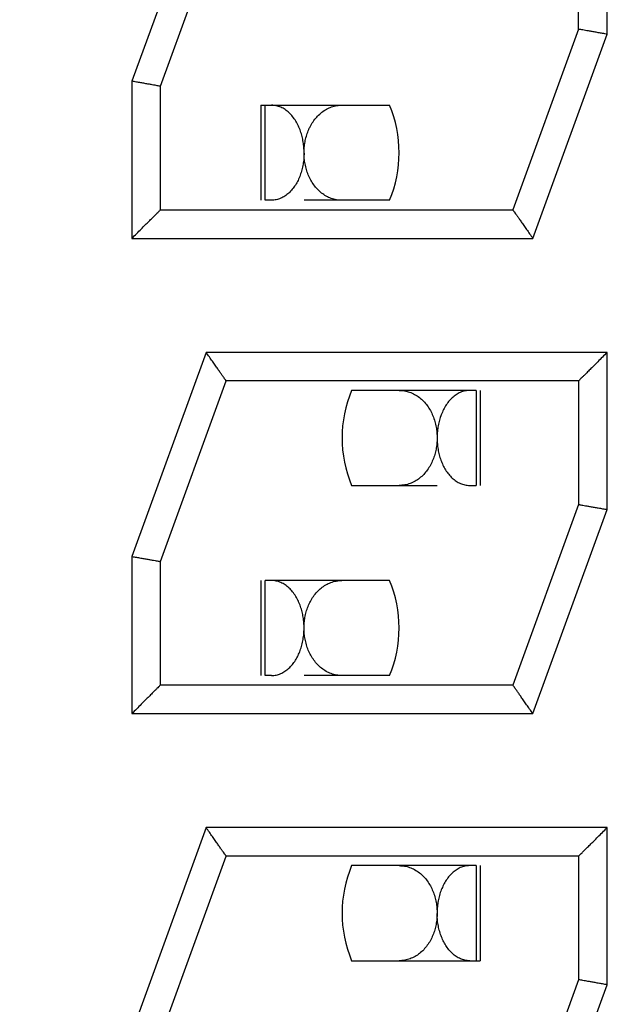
# Model space of a CAD drawing. Header units: inches. Extents: x 0 to 34, y 0 to 22.
# Tile 27 of 54: x 15.925 to 16.052, y 9.596 to 9.803. Entities that reach past the tile are written whole.
import ezdxf

# ---------------------------------------------------------------- set-up
doc = ezdxf.new("R2010")
doc.units = ezdxf.units.IN
doc.header["$LTSCALE"] = 1.87
doc.header["$MEASUREMENT"] = 0
doc.layers.get('0').update_dxf_attribs({"linetype": 'CONTINUOUS'})
doc.layers.add('DIMENSIONS', color=7, linetype='CONTINUOUS')
doc.styles.get("Standard").update_dxf_attribs({"font": 'txt', "width": 0.8})
doc.dimstyles.new('DIMSTYLE_1', dxfattribs={"dimtxt": 0.125, "dimasz": 0.18, "dimexe": 0.18, "dimexo": 0.0625, "dimgap": 0.09, "dimtad": 0, "dimtih": 1, "dimtoh": 1, "dimdec": 3, "dimlfac": 0.5, "dimzin": 4, "dimdsep": 46, "dimtxsty": 'STANDARD', "dimblk": '_FILLED', "dimblk1": '_FILLED', "dimblk2": '_FILLED', "dimcen": 0.09, "dimadec": 0, "dimazin": 0, "dimtp": 0.01, "dimtm": 0.01, "dimtfac": 1, "dimtdec": 3, "dimtofl": 0, "dimtmove": 0, "dimatfit": 3, "dimldrblk": '_FILLED', "dimfxl": 1, "dimtolj": 1, "dimtzin": 4, "dimarcsym": 0})

# ---------------------------------------------------------------- blocks, each defined once
blk = doc.blocks.new('*D5')
at = {"layer": 'DIMENSIONS', "color": 2, "linetype": 'CONTINUOUS'}
blk.add_line((15.8766159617, 9.5192982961), (14.5858159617, 9.5192982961), dxfattribs=at)
at = {"layer": 'DIMENSIONS', "color": 2, "linetype": 'CONTINUOUS', "width": 0.8}
for s, p in [('[', (13.8233159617, 9.4567982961)), (']', (14.4233159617, 9.4567982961)), ('2.963', (13.1983159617, 9.4567982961)), ('75.26', (13.9233159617, 9.4567982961))]:
    blk.add_text(s, height=0.125, dxfattribs=at).set_placement(p)
blk = doc.blocks.new('_FILLED')
at = {"color": 0, "linetype": 'BYBLOCK'}
blk.add_solid([(0, 0), (-1, 0.1736111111), (-1, -0.1736111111)], dxfattribs=at)
blk = doc.blocks.new('*D8')
at = {"layer": 'DIMENSIONS', "color": 2, "linetype": 'CONTINUOUS'}
blk.add_line((16.0636159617, 7.0192982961), (14.5858159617, 7.0192982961), dxfattribs=at)
at = {"layer": 'DIMENSIONS', "color": 2, "linetype": 'CONTINUOUS', "width": 0.8}
for s, p in [('[', (13.7233159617, 6.9567982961)), (']', (14.4233159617, 6.9567982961)), ('4.213', (13.0983159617, 6.9567982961)), ('107.01', (13.8233159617, 6.9567982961))]:
    blk.add_text(s, height=0.125, dxfattribs=at).set_placement(p)

msp = doc.modelspace()

# ---------------------------------------------------------------- linework, layer by layer
at = {"color": 7, "linetype": 'CONTINUOUS'}
for p, q in [((15.9641223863, 9.833200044), (15.9484927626, 9.7902580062)), ((16.0484927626, 9.8001420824), (16.0484927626, 9.833200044)), ((15.9544905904, 9.7891948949), (15.9683292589, 9.8272163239)), ((16.0424927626, 9.801200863), (16.0424927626, 9.8272008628)), ((16.0424927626, 9.801200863), (16.0286618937, 9.7632008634)), ((16.032863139, 9.7572000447), (16.0484927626, 9.8001420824)), ((15.9484927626, 9.7902580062), (15.9484927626, 9.7572000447)), ((15.9544927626, 9.7892008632), (15.9544748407, 9.7892039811)), ((15.9544927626, 9.7632008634), (15.9544927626, 9.7892008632)), ((15.9756364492, 9.7852086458), (16.0027191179, 9.78521134)), ((15.9756364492, 9.7852086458), (15.9756364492, 9.765208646)), ((15.9765131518, 9.7652077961), (15.9765131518, 9.7852077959)), ((15.977867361, 9.7652075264), (15.9765131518, 9.7652077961)), ((16.0026755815, 9.7652110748), (15.9847192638, 9.7652075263)), ((16.0026755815, 9.7652110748), (16.0027183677, 9.7652113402)), ((15.9544927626, 9.7632008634), (16.0286618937, 9.7632008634)), ((15.9484927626, 9.7572000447), (16.032863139, 9.7572000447)), ((15.9641223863, 9.7332000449), (15.9484927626, 9.6902580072)), ((16.0484927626, 9.7332000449), (15.9641223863, 9.7332000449)), ((16.0484927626, 9.7001420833), (16.0484927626, 9.7332000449)), ((15.9544905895, 9.6891948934), (15.9683292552, 9.7272163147)), ((16.0425146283, 9.7272008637), (15.968307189, 9.7272008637)), ((15.9683236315, 9.7272008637), (15.9683161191, 9.7272122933)), ((16.0425034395, 9.7272116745), (16.0424927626, 9.7272008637)), ((16.0424927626, 9.7272008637), (16.0424927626, 9.701200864)), ((16.0209247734, 9.7252077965), (15.9947195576, 9.7252113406)), ((16.0209247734, 9.7252077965), (16.0209247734, 9.7052077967)), ((16.021801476, 9.7252086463), (16.021801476, 9.7052086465)), ((15.9947188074, 9.7052113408), (16.0127186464, 9.7052075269)), ((16.0195705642, 9.705207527), (16.0209247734, 9.7052077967)), ((16.0424927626, 9.701200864), (16.0286618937, 9.6632008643)), ((16.032863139, 9.6572000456), (16.0484927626, 9.7001420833)), ((15.9484927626, 9.6902580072), (15.9484927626, 9.6572000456)), ((15.9544748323, 9.689203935), (15.9544927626, 9.6892008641)), ((15.9544927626, 9.6632008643), (15.9544927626, 9.6892008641)), ((15.9756364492, 9.6852086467), (15.9756364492, 9.6652086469)), ((16.0027191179, 9.685211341), (15.9765131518, 9.6852077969)), ((15.9765131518, 9.665207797), (15.9765131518, 9.6852077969)), ((15.977867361, 9.6652075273), (15.9765131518, 9.665207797)), ((16.0026755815, 9.6652110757), (15.9847192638, 9.6652075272)), ((16.0026755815, 9.6652110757), (16.0027183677, 9.6652113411)), ((16.0286618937, 9.6632008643), (15.9544927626, 9.6632008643)), ((15.9484927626, 9.6572000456), (16.032863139, 9.6572000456)), ((15.9641223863, 9.6332000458), (15.9484927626, 9.5902580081)), ((16.0484927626, 9.6332000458), (15.9641223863, 9.6332000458)), ((16.0484927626, 9.6001420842), (16.0484927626, 9.6332000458)), ((15.9544905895, 9.5891948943), (15.9683292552, 9.6272163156)), ((16.0425146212, 9.6272008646), (15.968307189, 9.6272008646)), ((15.9683236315, 9.6272008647), (15.9683161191, 9.6272122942)), ((16.0424927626, 9.6272008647), (16.042503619, 9.6272114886)), ((16.0424927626, 9.6272008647), (16.0424927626, 9.6012008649)), ((16.0209247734, 9.6252077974), (15.9947195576, 9.6252113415)), ((16.0209247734, 9.6252077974), (16.0209247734, 9.6052077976)), ((16.021801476, 9.6252086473), (16.021801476, 9.6052086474)), ((15.9947188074, 9.6052113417), (16.021801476, 9.6052086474)), ((16.0424927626, 9.6012008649), (16.0286618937, 9.5632008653)), ((16.032863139, 9.5572000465), (16.0484927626, 9.6001420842))]:
    msp.add_line(p, q, dxfattribs=at)
for centre, start, end in [((15.9787189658, 9.7752122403), 337.3779875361, 22.6177170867), ((16.0187189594, 9.7152104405), 157.3779875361, 202.6177170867), ((15.9787189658, 9.6752122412), 337.3779875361, 22.6177170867), ((16.0187189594, 9.6152104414), 157.3779875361, 202.6177170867)]:
    msp.add_arc(centre, 0.026, start, end, dxfattribs=at)
for points, knots in [([(16.0484928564, 9.8001420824), (16.0481783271, 9.8001975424), (16.0475569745, 9.8003070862), (16.0466460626, 9.8004677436), (16.0457830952, 9.8006199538), (16.0449871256, 9.8007603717), (16.0442767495, 9.8008857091), (16.0436707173, 9.8009926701), (16.0431847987, 9.8010784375), (16.0428300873, 9.8011411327), (16.0426135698, 9.8011793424), (16.0425167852, 9.8011965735), (16.0424927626, 9.801200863)], [0, 0, 0, 0, 0.1572586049, 0.3106628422, 0.4554417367, 0.5887295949, 0.7086380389, 0.8106228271, 0.8917427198, 0.9515953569, 0.9879845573, 1, 1, 1, 1]), ([(15.9544748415, 9.7892039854), (15.9544568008, 9.7892071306), (15.9543661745, 9.7892229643), (15.9541565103, 9.7892599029), (15.9538025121, 9.7893221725), (15.9533167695, 9.7894077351), (15.9527107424, 9.7895144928), (15.9520011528, 9.7896395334), (15.9512055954, 9.7897797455), (15.9503420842, 9.7899319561), (15.9494297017, 9.7900928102), (15.9488076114, 9.790202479), (15.9484928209, 9.790257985)], [0, 0, 0, 0, 0.0090445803, 0.0454379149, 0.1051468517, 0.1865668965, 0.2890372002, 0.4090693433, 0.542429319, 0.6880148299, 0.8421281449, 1, 1, 1, 1]), ([(15.9829765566, 9.7818693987), (15.9827768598, 9.7821956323), (15.982347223, 9.7828131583), (15.9815998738, 9.783629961), (15.9807675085, 9.7843029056), (15.9798577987, 9.7848117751), (15.9788823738, 9.7851335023), (15.9782044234, 9.7852074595), (15.977867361, 9.7852075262)], [0, 0, 0, 0, 0.179976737, 0.3532522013, 0.5195116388, 0.6818209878, 0.8413071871, 1, 1, 1, 1]), ([(15.9875813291, 9.7829310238), (15.987857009, 9.7832175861), (15.988445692, 9.78374914), (15.989434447, 9.7843980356), (15.990497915, 9.7848688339), (15.9915971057, 9.7851470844), (15.9923398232, 9.7852074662), (15.9927039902, 9.7852075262)], [0, 0, 0, 0, 0.2070394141, 0.4118243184, 0.6137027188, 0.8102290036, 1, 1, 1, 1]), ([(15.9858294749, 9.780346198), (15.9859268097, 9.7805537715), (15.9862172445, 9.781124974), (15.9867769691, 9.7820104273), (15.9873005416, 9.7826391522), (15.9875813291, 9.7829310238)], [0, 0, 0, 0, 0.2193106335, 0.6126821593, 1, 1, 1, 1]), ([(15.9847189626, 9.7751419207), (15.9847206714, 9.7755302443), (15.9846928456, 9.7763092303), (15.984557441, 9.777470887), (15.9843248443, 9.7786212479), (15.9839909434, 9.779749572), (15.9835501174, 9.7808422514), (15.9831808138, 9.7815357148), (15.9829765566, 9.7818693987)], [0, 0, 0, 0, 0.1656292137, 0.3320476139, 0.4982957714, 0.6655962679, 0.8332311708, 1, 1, 1, 1]), ([(15.9847192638, 9.7751419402), (15.9847173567, 9.7755273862), (15.9847488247, 9.7763130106), (15.984906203, 9.7774950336), (15.9851835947, 9.7786825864), (15.985511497, 9.7796319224), (15.9857510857, 9.7801790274), (15.9858294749, 9.780346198)], [0, 0, 0, 0, 0.2156406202, 0.4391723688, 0.6661593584, 0.8967622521, 1, 1, 1, 1]), ([(15.9847189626, 9.7751419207), (15.9847172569, 9.7747543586), (15.9846822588, 9.7739671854), (15.9845326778, 9.7727847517), (15.9842793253, 9.7716091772), (15.9839234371, 9.770473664), (15.9834687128, 9.7694012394), (15.983096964, 9.768730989), (15.9828941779, 9.7684114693)], [0, 0, 0, 0, 0.1646831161, 0.3343961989, 0.5058714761, 0.6749886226, 0.8392894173, 1, 1, 1, 1]), ([(15.9927019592, 9.7652075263), (15.9923108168, 9.7652075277), (15.9915325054, 9.7652754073), (15.9904071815, 9.7655769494), (15.9893536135, 9.7660613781), (15.9883860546, 9.7667117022), (15.9875157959, 9.7675100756), (15.9867540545, 9.7684348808), (15.9861104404, 9.7694596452), (15.9855907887, 9.7705547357), (15.985195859, 9.771690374), (15.9849205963, 9.7728442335), (15.9848115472, 9.7736208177), (15.9847751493, 9.7740081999)], [0, 0, 0, 0, 0.0903518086, 0.1793757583, 0.2678492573, 0.3569860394, 0.4475893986, 0.5396981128, 0.6329250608, 0.7264182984, 0.8191000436, 0.9101610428, 1, 1, 1, 1]), ([(15.9828941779, 9.7684114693), (15.9826967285, 9.7681003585), (15.9822723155, 9.767509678), (15.9815369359, 9.7667265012), (15.980719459, 9.7660802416), (15.97982764, 9.7655909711), (15.9791899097, 9.7653835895), (15.9788652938, 9.7653139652)], [0, 0, 0, 0, 0.2119667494, 0.4175916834, 0.6163702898, 0.8093222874, 1, 1, 1, 1]), ([(15.9484927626, 9.7572002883), (15.9488278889, 9.7575354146), (15.949479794, 9.7581869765), (15.9504218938, 9.7591292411), (15.9512875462, 9.759994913), (15.9520595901, 9.7607670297), (15.9527265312, 9.7614340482), (15.9532817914, 9.7619893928), (15.9537236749, 9.7624313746), (15.9540555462, 9.7627633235), (15.9542848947, 9.7629927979), (15.9544192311, 9.7631271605), (15.95447819, 9.763186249), (15.9544927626, 9.7632008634)], [0, 0, 0, 0, 0.1675551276, 0.325851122, 0.4710685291, 0.6003654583, 0.7118727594, 0.8045424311, 0.8780033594, 0.9328284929, 0.9704895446, 0.9927035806, 1, 1, 1, 1]), ([(16.0286618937, 9.7632008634), (16.0286728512, 9.7631851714), (16.0287185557, 9.76311976), (16.0288245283, 9.7629683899), (16.0290045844, 9.7627111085), (16.0292593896, 9.76234713), (16.0295880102, 9.7618777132), (16.0299879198, 9.7613065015), (16.0304539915, 9.7606408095), (16.0309820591, 9.7598865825), (16.0315671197, 9.7590510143), (16.0322008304, 9.7581458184), (16.0326387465, 9.7575207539), (16.032863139, 9.7572002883)], [0, 0, 0, 0, 0.0078384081, 0.0326808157, 0.0756759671, 0.1364486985, 0.2146453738, 0.3103531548, 0.4220227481, 0.5474580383, 0.6874311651, 0.8397774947, 1, 1, 1, 1]), ([(15.9683157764, 9.7272120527), (15.9683074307, 9.7272239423), (15.9682642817, 9.7272854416), (15.9681609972, 9.7274329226), (15.9679809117, 9.7276899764), (15.9677261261, 9.7280537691), (15.9673975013, 9.7285229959), (15.9669975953, 9.7290940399), (15.9665315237, 9.7297595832), (15.9660034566, 9.7305136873), (15.9654183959, 9.7313491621), (15.9647846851, 9.7322542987), (15.9643467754, 9.7328793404), (15.9641223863, 9.7331998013)], [0, 0, 0, 0, 0.0059614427, 0.0308312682, 0.0738912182, 0.1347662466, 0.2131024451, 0.3089874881, 0.4208695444, 0.5465485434, 0.6867984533, 0.8394508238, 1, 1, 1, 1]), ([(16.0484927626, 9.7331998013), (16.0481576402, 9.7328646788), (16.0475057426, 9.7322131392), (16.0465636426, 9.7312709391), (16.0456979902, 9.7304053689), (16.0449259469, 9.7296333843), (16.0442590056, 9.7289665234), (16.0437037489, 9.7284113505), (16.0432618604, 9.7279695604), (16.0429300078, 9.7276377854), (16.0427006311, 9.7274085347), (16.0425699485, 9.7272778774), (16.0425145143, 9.7272225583), (16.0425035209, 9.7272115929)], [0, 0, 0, 0, 0.1678766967, 0.326472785, 0.4719619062, 0.6014972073, 0.7132064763, 0.8060402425, 0.8796272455, 0.9345420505, 0.9722595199, 0.9944999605, 1, 1, 1, 1]), ([(16.0047348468, 9.7252075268), (16.0050999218, 9.7252074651), (16.0058449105, 9.7251467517), (16.0069474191, 9.7248668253), (16.0080133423, 9.7243933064), (16.0090025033, 9.7237418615), (16.0098909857, 9.7229370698), (16.0106669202, 9.7220029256), (16.0113230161, 9.7209630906), (16.0118533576, 9.7198453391), (16.0122554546, 9.7186799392), (16.0125324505, 9.7174924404), (16.0126386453, 9.7166928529), (16.012672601, 9.7162944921)], [0, 0, 0, 0, 0.0836056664, 0.1702818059, 0.2593008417, 0.3494413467, 0.4403773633, 0.5328429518, 0.6266906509, 0.7212176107, 0.8155447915, 0.9084818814, 1, 1, 1, 1]), ([(16.0195705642, 9.7252075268), (16.0192312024, 9.725207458), (16.0185520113, 9.7251328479), (16.0175794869, 9.7248109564), (16.0166791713, 9.7243078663), (16.0158581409, 9.7236476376), (16.0151200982, 9.7228485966), (16.0144711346, 9.7219281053), (16.0139203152, 9.7209110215), (16.0134706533, 9.7198183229), (16.013124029, 9.7186696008), (16.0128822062, 9.7174879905), (16.0127892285, 9.7166891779), (16.0127594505, 9.7162916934)], [0, 0, 0, 0, 0.08307352, 0.1657277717, 0.2491833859, 0.3341800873, 0.4225909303, 0.5145946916, 0.6091703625, 0.7051466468, 0.8033539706, 0.9024600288, 1, 1, 1, 1]), ([(16.0127186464, 9.7151403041), (16.0127166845, 9.7147620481), (16.0126788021, 9.713994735), (16.0125168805, 9.7128432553), (16.0122414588, 9.7116895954), (16.0118463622, 9.7105540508), (16.0114999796, 9.7098243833), (16.0113050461, 9.7094693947)], [0, 0, 0, 0, 0.1922826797, 0.3899267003, 0.5902866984, 0.7942519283, 1, 1, 1, 1]), ([(16.0127189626, 9.7151403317), (16.0127207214, 9.7147505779), (16.0127557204, 9.713969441), (16.0129024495, 9.7128069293), (16.0131461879, 9.7116608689), (16.0134891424, 9.7105448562), (16.0139341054, 9.709473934), (16.0143023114, 9.7087979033), (16.0145043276, 9.7084741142)], [0, 0, 0, 0, 0.1674049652, 0.3354175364, 0.502732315, 0.6700341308, 0.8361773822, 1, 1, 1, 1]), ([(16.0113050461, 9.7094693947), (16.0111106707, 9.7091154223), (16.01068277, 9.7084343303), (16.0101710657, 9.7078132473), (16.0098963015, 9.7075238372)], [0, 0, 0, 0, 0.5030232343, 1, 1, 1, 1]), ([(16.0145043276, 9.7084741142), (16.0147020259, 9.7081572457), (16.0151282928, 9.7075545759), (16.0158699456, 9.7067542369), (16.0166971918, 9.7060934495), (16.0175994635, 9.7055949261), (16.0182442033, 9.7053844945), (16.018571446, 9.7053142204)], [0, 0, 0, 0, 0.2118932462, 0.4179805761, 0.6173885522, 0.8104131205, 1, 1, 1, 1]), ([(16.0098963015, 9.7075238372), (16.009626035, 9.7072391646), (16.0090506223, 9.7067113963), (16.0080830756, 9.7060611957), (16.0070295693, 9.7055768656), (16.006283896, 9.7053770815), (16.0059038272, 9.7053098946)], [0, 0, 0, 0, 0.2536299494, 0.5031418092, 0.7508035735, 1, 1, 1, 1]), ([(16.0424927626, 9.701200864), (16.0425167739, 9.7011965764), (16.0426133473, 9.7011793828), (16.0428290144, 9.701141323), (16.0431830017, 9.7010787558), (16.0436687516, 9.700993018), (16.0442747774, 9.7008860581), (16.0449843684, 9.700760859), (16.045779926, 9.7006205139), (16.0466434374, 9.7004682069), (16.04755582, 9.7003072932), (16.0481779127, 9.7001976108), (16.0484927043, 9.7001421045)], [0, 0, 0, 0, 0.0120101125, 0.0483002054, 0.1078348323, 0.1890142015, 0.291179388, 0.4108523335, 0.5438117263, 0.6889585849, 0.8426062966, 1, 1, 1, 1]), ([(15.9484926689, 9.6902580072), (15.9488073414, 9.6902025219), (15.9494290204, 9.6900929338), (15.9503405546, 9.6899322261), (15.9512036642, 9.689780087), (15.9519994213, 9.6896398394), (15.9527094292, 9.6895147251), (15.9533154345, 9.6894079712), (15.9538012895, 9.6893223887), (15.9541557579, 9.6892600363), (15.9543660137, 9.6892229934), (15.954456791, 9.6892071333), (15.9544748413, 9.6892039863)], [0, 0, 0, 0, 0.1578087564, 0.3117703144, 0.4571339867, 0.5906551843, 0.7108380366, 0.8131972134, 0.8945590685, 0.9544875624, 0.9909508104, 1, 1, 1, 1]), ([(15.9829765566, 9.6818693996), (15.9827768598, 9.6821956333), (15.982347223, 9.6828131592), (15.9815998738, 9.683629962), (15.9807675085, 9.6843029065), (15.9798577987, 9.684811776), (15.9788823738, 9.6851335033), (15.9782044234, 9.6852074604), (15.977867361, 9.6852075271)], [0, 0, 0, 0, 0.179976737, 0.3532522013, 0.5195116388, 0.6818209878, 0.8413071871, 1, 1, 1, 1]), ([(15.9874624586, 9.6828049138), (15.9877322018, 9.683096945), (15.9883075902, 9.683639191), (15.9892819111, 9.6843122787), (15.990351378, 9.6848181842), (15.9915030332, 9.6851356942), (15.9923020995, 9.6852074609), (15.9927039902, 9.6852075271)], [0, 0, 0, 0, 0.2009648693, 0.39859243, 0.5966980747, 0.7966721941, 1, 1, 1, 1]), ([(15.9847189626, 9.6751419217), (15.9847206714, 9.6755302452), (15.9846928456, 9.6763092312), (15.984557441, 9.6774708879), (15.9843248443, 9.6786212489), (15.9839909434, 9.679749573), (15.9835501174, 9.6808422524), (15.9831808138, 9.6815357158), (15.9829765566, 9.6818693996)], [0, 0, 0, 0, 0.1656292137, 0.3320476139, 0.4982957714, 0.6655962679, 0.8332311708, 1, 1, 1, 1]), ([(15.986065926, 9.6808194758), (15.9862568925, 9.6811788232), (15.9866797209, 9.6818730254), (15.9871880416, 9.6825078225), (15.9874624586, 9.6828049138)], [0, 0, 0, 0, 0.5016030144, 1, 1, 1, 1]), ([(15.9847192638, 9.6751419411), (15.9847173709, 9.6755245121), (15.9847480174, 9.6762960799), (15.9848993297, 9.6774501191), (15.9851616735, 9.6786000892), (15.9854129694, 9.6793497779), (15.9855593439, 9.679720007)], [0, 0, 0, 0, 0.2451992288, 0.4941234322, 0.7449647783, 1, 1, 1, 1]), ([(15.9778682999, 9.6652075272), (15.9782025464, 9.6652075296), (15.9788705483, 9.665279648), (15.9798295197, 9.6655916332), (15.9807239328, 9.6660829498), (15.9815440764, 9.6667328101), (15.9822809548, 9.6675200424), (15.9829264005, 9.6684216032), (15.9834755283, 9.6694154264), (15.9839279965, 9.6704864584), (15.9842817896, 9.6716190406), (15.984533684, 9.6727912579), (15.9846340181, 9.6735865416), (15.9846675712, 9.6739836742)], [0, 0, 0, 0, 0.0827641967, 0.1648861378, 0.2481774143, 0.3341095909, 0.4229259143, 0.5143184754, 0.6079697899, 0.7035093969, 0.801735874, 0.9013484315, 1, 1, 1, 1]), ([(15.9927019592, 9.6652075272), (15.9923108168, 9.6652075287), (15.9915325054, 9.6652754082), (15.9904071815, 9.6655769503), (15.9893536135, 9.6660613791), (15.9883860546, 9.6667117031), (15.9875157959, 9.6675100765), (15.9867540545, 9.6684348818), (15.9861104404, 9.6694596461), (15.9855907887, 9.6705547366), (15.985195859, 9.6716903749), (15.9849205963, 9.6728442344), (15.9848115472, 9.6736208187), (15.9847751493, 9.6740082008)], [0, 0, 0, 0, 0.0903518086, 0.1793757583, 0.2678492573, 0.3569860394, 0.4475893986, 0.5396981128, 0.6329250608, 0.7264182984, 0.8191000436, 0.9101610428, 1, 1, 1, 1]), ([(15.9544927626, 9.6632008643), (15.9544781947, 9.6631862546), (15.9544192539, 9.6631271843), (15.9542849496, 9.6629928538), (15.9540556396, 9.6627634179), (15.953723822, 9.6624315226), (15.9532820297, 9.6619896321), (15.9527269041, 9.6614344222), (15.9520601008, 9.6607675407), (15.9512881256, 9.659995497), (15.9504224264, 9.659129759), (15.9494800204, 9.6581872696), (15.9488279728, 9.6575353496), (15.9484926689, 9.6572000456)], [0, 0, 0, 0, 0.0072938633, 0.0295005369, 0.0671535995, 0.1219716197, 0.1954161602, 0.2880575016, 0.3995343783, 0.5288120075, 0.674032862, 0.832360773, 1, 1, 1, 1]), ([(16.0328630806, 9.6572000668), (16.0326385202, 9.6575207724), (16.0322005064, 9.6581464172), (16.0315663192, 9.6590521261), (16.0309810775, 9.6598879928), (16.0304529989, 9.6606422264), (16.029987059, 9.6613077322), (16.0295872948, 9.661878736), (16.0292588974, 9.6623478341), (16.029004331, 9.6627114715), (16.028824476, 9.6629684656), (16.0287185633, 9.6631197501), (16.0286728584, 9.663185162), (16.0286618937, 9.6632008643)], [0, 0, 0, 0, 0.1603392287, 0.3127801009, 0.4528168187, 0.5782281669, 0.6898552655, 0.7855292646, 0.8636925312, 0.9243683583, 0.9673195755, 0.9921565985, 1, 1, 1, 1]), ([(15.9683157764, 9.6272120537), (15.9683074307, 9.6272239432), (15.9682642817, 9.6272854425), (15.9681609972, 9.6274329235), (15.9679809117, 9.6276899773), (15.9677261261, 9.62805377), (15.9673975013, 9.6285229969), (15.9669975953, 9.6290940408), (15.9665315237, 9.6297595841), (15.9660034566, 9.6305136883), (15.9654183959, 9.631349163), (15.9647846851, 9.6322542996), (15.9643467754, 9.6328793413), (15.9641223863, 9.6331998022)], [0, 0, 0, 0, 0.0059614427, 0.0308312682, 0.0738912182, 0.1347662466, 0.2131024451, 0.3089874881, 0.4208695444, 0.5465485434, 0.6867984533, 0.8394508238, 1, 1, 1, 1]), ([(16.0425035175, 9.6272115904), (16.0425145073, 9.6272225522), (16.0425699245, 9.6272778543), (16.0427005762, 9.6274084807), (16.0429299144, 9.6276376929), (16.0432617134, 9.6279694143), (16.0437035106, 9.6284111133), (16.0442586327, 9.6289661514), (16.0449254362, 9.6296328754), (16.0456974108, 9.6304047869), (16.04656311, 9.6312704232), (16.0475055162, 9.632212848), (16.0481575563, 9.6328647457), (16.0484928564, 9.6332000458)], [0, 0, 0, 0, 0.0054981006, 0.0277311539, 0.0654405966, 0.1203482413, 0.1939187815, 0.2867241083, 0.3984028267, 0.5279187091, 0.6734111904, 0.8320391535, 1, 1, 1, 1]), ([(16.0047348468, 9.6252075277), (16.0050999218, 9.6252074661), (16.0058449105, 9.6251467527), (16.0069474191, 9.6248668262), (16.0080133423, 9.6243933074), (16.0090025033, 9.6237418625), (16.0098909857, 9.6229370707), (16.0106669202, 9.6220029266), (16.0113230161, 9.6209630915), (16.0118533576, 9.61984534), (16.0122554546, 9.6186799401), (16.0125324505, 9.6174924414), (16.0126386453, 9.6166928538), (16.012672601, 9.616294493)], [0, 0, 0, 0, 0.0836056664, 0.1702818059, 0.2593008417, 0.3494413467, 0.4403773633, 0.5328429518, 0.6266906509, 0.7212176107, 0.8155447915, 0.9084818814, 1, 1, 1, 1]), ([(16.0195705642, 9.6252075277), (16.0192312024, 9.6252074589), (16.0185520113, 9.6251328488), (16.0175794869, 9.6248109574), (16.0166791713, 9.6243078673), (16.0158581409, 9.6236476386), (16.0151200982, 9.6228485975), (16.0144711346, 9.6219281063), (16.0139203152, 9.6209110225), (16.0134706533, 9.6198183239), (16.013124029, 9.6186696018), (16.0128822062, 9.6174879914), (16.0127892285, 9.6166891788), (16.0127594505, 9.6162916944)], [0, 0, 0, 0, 0.08307352, 0.1657277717, 0.2491833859, 0.3341800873, 0.4225909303, 0.5145946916, 0.6091703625, 0.7051466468, 0.8033539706, 0.9024600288, 1, 1, 1, 1]), ([(16.0127186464, 9.6151403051), (16.0127166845, 9.614762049), (16.0126788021, 9.6139947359), (16.0125168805, 9.6128432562), (16.0122414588, 9.6116895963), (16.0118463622, 9.6105540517), (16.0114999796, 9.6098243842), (16.0113050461, 9.6094693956)], [0, 0, 0, 0, 0.1922826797, 0.3899267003, 0.5902866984, 0.7942519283, 1, 1, 1, 1]), ([(16.0195696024, 9.6052075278), (16.0192354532, 9.6052075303), (16.0185679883, 9.605279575), (16.0176106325, 9.6055908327), (16.0167189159, 9.606079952), (16.0159015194, 9.6067260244), (16.0151662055, 9.6075089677), (16.0145205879, 9.6084072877), (16.0139698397, 9.6093999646), (16.0135150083, 9.6104722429), (16.0131589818, 9.6116077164), (16.0129054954, 9.6127832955), (16.0128045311, 9.6135807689), (16.0127707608, 9.6139788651)], [0, 0, 0, 0, 0.082773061, 0.1648193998, 0.2478466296, 0.3333841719, 0.4218590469, 0.5130608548, 0.6067278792, 0.7024982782, 0.801100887, 0.9010670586, 1, 1, 1, 1]), ([(16.0113050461, 9.6094693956), (16.0111106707, 9.6091154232), (16.01068277, 9.6084343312), (16.0101710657, 9.6078132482), (16.0098963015, 9.6075238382)], [0, 0, 0, 0, 0.5030232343, 1, 1, 1, 1]), ([(16.0098963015, 9.6075238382), (16.009626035, 9.6072391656), (16.0090506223, 9.6067113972), (16.0080830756, 9.6060611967), (16.0070295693, 9.6055768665), (16.006283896, 9.6053770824), (16.0059038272, 9.6053098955)], [0, 0, 0, 0, 0.2536299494, 0.5031418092, 0.7508035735, 1, 1, 1, 1]), ([(16.0484928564, 9.6001420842), (16.0481783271, 9.6001975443), (16.0475569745, 9.6003070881), (16.0466460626, 9.6004677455), (16.0457830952, 9.6006199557), (16.0449871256, 9.6007603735), (16.0442767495, 9.600885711), (16.0436707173, 9.600992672), (16.0431847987, 9.6010784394), (16.0428300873, 9.6011411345), (16.0426135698, 9.6011793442), (16.0425167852, 9.6011965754), (16.0424927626, 9.6012008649)], [0, 0, 0, 0, 0.1572586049, 0.3106628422, 0.4554417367, 0.5887295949, 0.7086380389, 0.8106228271, 0.8917427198, 0.9515953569, 0.9879845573, 1, 1, 1, 1])]:
    msp.add_open_spline(points, degree=3, knots=knots, dxfattribs=at)
for points in [[(15.9847751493, 9.7740081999), (15.984739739, 9.7743850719), (15.9847211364, 9.7747635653), (15.9847192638, 9.7751419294)], [(15.9788652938, 9.7653139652), (15.9785377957, 9.7652437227), (15.9782025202, 9.7652075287), (15.9778683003, 9.7652075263)], [(16.012672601, 9.7162944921), (16.0127053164, 9.7159106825), (16.0127206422, 9.7155253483), (16.0127186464, 9.715140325)], [(16.0127594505, 9.7162916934), (16.0127307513, 9.7159086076), (16.0127172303, 9.7155243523), (16.0127189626, 9.7151403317)], [(16.0059038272, 9.7053098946), (16.0055181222, 9.7052417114), (16.0051261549, 9.7052075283), (16.0047350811, 9.7052075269)], [(16.018571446, 9.7053142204), (16.0188993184, 9.7052438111), (16.01923499, 9.7052075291), (16.0195696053, 9.7052075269)], [(15.9855593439, 9.679720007), (15.9857077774, 9.6800954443), (15.9858764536, 9.68046294), (15.986065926, 9.6808194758)], [(15.9846675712, 9.6739836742), (15.9847001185, 9.6743689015), (15.9847172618, 9.6747554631), (15.9847189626, 9.6751419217)], [(15.9847751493, 9.6740082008), (15.984739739, 9.6743850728), (15.9847211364, 9.6747635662), (15.9847192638, 9.6751419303)], [(16.012672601, 9.616294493), (16.0127053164, 9.6159106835), (16.0127206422, 9.6155253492), (16.0127186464, 9.615140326)], [(16.0127594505, 9.6162916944), (16.0127307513, 9.6159086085), (16.0127172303, 9.6155243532), (16.0127189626, 9.6151403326)], [(16.0127707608, 9.6139788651), (16.0127379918, 9.6143651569), (16.0127207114, 9.6147527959), (16.0127189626, 9.6151403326)], [(16.0059038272, 9.6053098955), (16.0055181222, 9.6052417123), (16.0051261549, 9.6052075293), (16.0047350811, 9.6052075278)]]:
    msp.add_open_spline(points, degree=3, dxfattribs=at)

# ---------------------------------------------------------------- dimensions: what is measured, and where the dimension line sits
at = {"layer": 'DIMENSIONS', "color": 2, "linetype": 'CONTINUOUS'}
for feature_location, offset, origin, picture, middle in [((16.0636159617, 7.0192982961), (-1.4777999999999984, 0), (16.1261159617, 15.4452982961), '*D8', (13.8108159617, 7.0192982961)), ((15.8766159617, 9.5192982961), (-1.2908000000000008, 0), (15.9391159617, 15.4452982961), '*D5', (13.8608159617, 9.5192982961))]:
    dim = msp.add_ordinate_dim(feature_location=feature_location, offset=offset, dtype=0, origin=origin, dimstyle='DIMSTYLE_1', dxfattribs=at)
    dim.commit()
    dim.dimension.update_dxf_attribs({"geometry": picture, "text_midpoint": middle})

doc.saveas('drawing.dxf')
